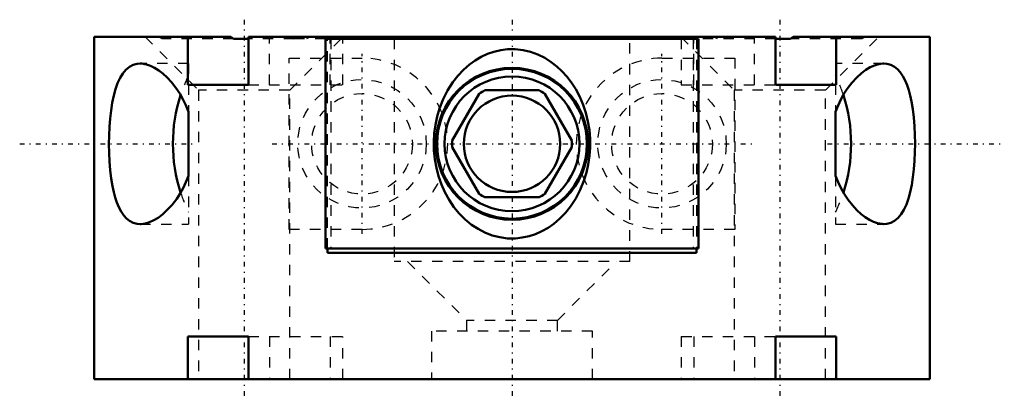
# Model space of a CAD drawing. Header units: millimetres. Extents: x -46 to 46, y -1.6 to 33.6.
import ezdxf

# ---------------------------------------------------------------- set-up
doc = ezdxf.new("R2010")
doc.units = ezdxf.units.MM
doc.linetypes.add('Center', pattern=[1.5, 0.45, -0.5, 0.05, -0.5])
doc.linetypes.add('Dashed', pattern=[2, 1, -1])
for name, color, linetype, lineweight in [('AM_0', 7, 'Continuous', 50), ('AM_4', 3, 'Continuous', 25), ('AM_7', 7, 'Center', 25), ('AM_9', 6, 'Dashed', 25)]:
    doc.layers.add(name, color=color, linetype=linetype, lineweight=lineweight)

msp = doc.modelspace()

# ---------------------------------------------------------------- linework, layer by layer
at = {"layer": 'AM_0', "ltscale": 0.971593}
for p, q in [((-26.238, 32), (-39, 32)), ((-39, 32), (-39, 0)), ((-30.26, 32), (-30.26, 27.5)), ((-25.991, 31.8), (-26.238, 32)), ((-24.603, 31.8), (-25.991, 31.8)), ((24.603, 32), (-24.603, 32)), ((-24.603, 27.5), (-24.603, 32)), ((-17.412, 31.8), (-17.412, 12.2)), ((-17.412, 31.8), (17.412, 31.8)), ((-17.205, 31.8), (-17.205, 32)), ((17.205, 32), (17.205, 31.8)), ((17.412, 12.2), (17.412, 31.8)), ((24.603, 32), (24.603, 27.5)), ((25.991, 31.8), (24.603, 31.8)), ((26.238, 32), (25.991, 31.8)), ((39, 32), (26.238, 32)), ((30.26, 27.5), (30.26, 32)), ((39, 0), (39, 32)), ((-24.603, 27.5), (-30.26, 27.5)), ((-5.591, 22.316), (-3.069, 26.684)), ((-2.522, 27), (2.522, 27)), ((3.069, 26.684), (5.591, 22.316)), ((30.26, 27.5), (24.603, 27.5)), ((-30.2, 24.993), (-30.2, 19.007)), ((30.2, 19.007), (30.2, 24.993)), ((-3.069, 17.316), (-5.591, 21.684)), ((5.591, 21.684), (3.069, 17.316)), ((2.522, 17), (-2.522, 17)), ((-17.412, 12.2), (17.412, 12.2)), ((-17.205, 11.8), (-17.205, 12.2)), ((17.205, 12.2), (17.205, 11.8)), ((17.205, 11.8), (-17.205, 11.8)), ((-30.26, 4), (-30.26, 0)), ((-24.603, 4), (-30.26, 4)), ((-24.603, 0), (-24.603, 4)), ((24.603, 4), (24.603, 0)), ((30.26, 4), (24.603, 4)), ((30.26, 0), (30.26, 4)), ((39, 0), (-39, 0))]:
    msp.add_line(p, q, dxfattribs=at)
for points in [[(-5.414, 16.088), (-4.921, 15.485), (-4.371, 14.931), (-3.769, 14.436), (-3.168, 14.039), (-2.526, 13.705), (-1.851, 13.443), (-1.142, 13.262), (-0.412, 13.165), (0.321, 13.159), (0.963, 13.229), (1.595, 13.368), (2.206, 13.57), (2.8, 13.836), (3.365, 14.159), (3.895, 14.531), (4.464, 15.018), (4.985, 15.558), (5.454, 16.142), (5.951, 16.9), (6.373, 17.708), (6.717, 18.553), (6.95, 19.305), (7.124, 20.078), (7.24, 20.863), (7.297, 21.654), (7.291, 22.469), (7.223, 23.284), (7.092, 24.09), (6.899, 24.878), (6.644, 25.645), (6.328, 26.388), (5.951, 27.1), (5.516, 27.772), (5.112, 28.294), (4.666, 28.784), (4.182, 29.236), (3.661, 29.642), (3.058, 30.025), (2.415, 30.345), (1.74, 30.591), (1.034, 30.758), (0.309, 30.841), (-0.418, 30.835), (-1.056, 30.755), (-1.683, 30.608), (-2.289, 30.398), (-2.881, 30.122), (-3.444, 29.79), (-3.972, 29.409), (-4.539, 28.91), (-5.057, 28.359), (-5.522, 27.763), (-6.014, 26.992), (-6.428, 26.171), (-6.763, 25.314), (-6.986, 24.555), (-7.15, 23.777), (-7.256, 22.986), (-7.301, 22.192), (-7.283, 21.377), (-7.203, 20.564), (-7.06, 19.76), (-6.856, 18.976), (-6.588, 18.209), (-6.257, 17.466), (-5.865, 16.756), (-5.414, 16.088)], [(-34.7, 14.5), (-34.995, 14.524), (-35.354, 14.62), (-35.69, 14.793), (-35.976, 15.02), (-36.241, 15.313), (-36.484, 15.67), (-36.703, 16.087), (-36.877, 16.51), (-37.033, 16.98), (-37.17, 17.491), (-37.287, 18.039), (-37.407, 18.767), (-37.499, 19.542), (-37.564, 20.346), (-37.602, 21.151), (-37.615, 21.97), (-37.604, 22.787), (-37.568, 23.588), (-37.508, 24.372), (-37.422, 25.124), (-37.31, 25.837), (-37.17, 26.506), (-37.004, 27.117), (-36.807, 27.672), (-36.58, 28.161), (-36.326, 28.575), (-36.034, 28.924), (-35.713, 29.191), (-35.368, 29.375), (-34.971, 29.48), (-34.7, 29.5)], [(-34.7, 29.5), (-34.551, 29.494), (-34.114, 29.419), (-33.74, 29.29), (-33.359, 29.104), (-32.975, 28.863), (-32.591, 28.569), (-32.178, 28.189), (-31.771, 27.747), (-31.378, 27.245), (-31.007, 26.687), (-30.711, 26.163), (-30.439, 25.596), (-30.2, 24.993)], [(30.2, 24.993), (30.433, 25.582), (30.698, 26.137), (30.987, 26.654), (31.295, 27.128), (31.725, 27.693), (32.175, 28.186), (32.633, 28.603), (33.036, 28.905), (33.439, 29.148), (33.838, 29.329), (34.227, 29.446), (34.618, 29.498), (34.7, 29.5)], [(34.7, 29.5), (34.995, 29.476), (35.354, 29.38), (35.69, 29.207), (35.976, 28.98), (36.241, 28.687), (36.484, 28.33), (36.703, 27.913), (36.877, 27.49), (37.033, 27.02), (37.17, 26.509), (37.287, 25.961), (37.407, 25.233), (37.499, 24.458), (37.564, 23.654), (37.602, 22.849), (37.615, 22.03), (37.604, 21.213), (37.568, 20.412), (37.508, 19.628), (37.422, 18.876), (37.31, 18.163), (37.17, 17.494), (37.004, 16.883), (36.807, 16.328), (36.58, 15.839), (36.326, 15.425), (36.034, 15.076), (35.713, 14.809), (35.368, 14.625), (34.971, 14.52), (34.7, 14.5)], [(-30.2, 19.007), (-30.433, 18.418), (-30.698, 17.863), (-30.987, 17.346), (-31.295, 16.872), (-31.725, 16.307), (-32.175, 15.814), (-32.633, 15.397), (-33.036, 15.095), (-33.439, 14.852), (-33.838, 14.671), (-34.227, 14.554), (-34.618, 14.502), (-34.7, 14.5)], [(34.7, 14.5), (34.551, 14.506), (34.114, 14.581), (33.74, 14.71), (33.359, 14.896), (32.975, 15.137), (32.591, 15.431), (32.178, 15.811), (31.771, 16.253), (31.378, 16.755), (31.007, 17.313), (30.711, 17.837), (30.439, 18.404), (30.2, 19.007)]]:
    msp.add_lwpolyline(points, dxfattribs=at)
for radius in [7.1, 7, 6.293, 4.5]:
    msp.add_circle((0, 22), radius, dxfattribs=at)
for centre, radius, start, end in [((0, 22), 5.6, 116.7655, 123.2345), ((0, 22), 5.6, 56.7655, 63.2345), ((-16.8, 22), 14.85, 162.14286, 197.8287), ((16.8, 22), 14.85, 342.14467, 17.83871), ((0, 22), 5.6, 176.7655, 183.2345), ((0, 22), 5.6, 356.7655, 3.2345), ((0, 22), 5.6, 236.7655, 243.2345), ((0, 22), 5.6, 296.7655, 303.2345)]:
    msp.add_arc(centre, radius, start, end, dxfattribs=at)
at = {"layer": 'AM_4', "ltscale": 0.971593}
for p, q in [((-17.395, 31.8), (-17.395, 12.2)), ((17.395, 31.8), (17.395, 12.2))]:
    msp.add_line(p, q, dxfattribs=at)
at = {"layer": 'AM_7', "ltscale": 0.971593}
for p, q in [((-25, 33.6), (-25, -1.6)), ((0, 33.6), (0, -1.6)), ((25, 33.6), (25, -1.6)), ((-14, 13.6), (-14, 30.4)), ((14, 13.6), (14, 30.4)), ((-45.95, 22), (-29.45, 22)), ((-22.4, 22), (22.4, 22)), ((29.45, 22), (45.95, 22))]:
    msp.add_line(p, q, dxfattribs=at)
at = {"layer": 'AM_9', "ltscale": 0.971593}
for p, q in [((-34.25, 32), (-29.25, 27)), ((-32.642, 31.8), (-33.028, 32)), ((-25.991, 31.8), (-32.642, 31.8)), ((-20.336, 31.8), (-24.603, 31.8)), ((-22.627, 27.5), (-22.627, 31.8)), ((-20.75, 27), (-15.75, 32)), ((-20.581, 32), (-20.334, 31.8)), ((-17.412, 31.8), (-20.334, 31.8)), ((-18.816, 32), (-19.169, 31.8)), ((-17.205, 12.2), (-17.205, 31.8)), ((-16.971, 27.5), (-16.971, 31.8)), ((-16.912, 31.8), (-16.912, 12.2)), ((-15.799, 27.5), (-15.799, 31.8)), ((-14.486, 32), (-14.14, 31.8)), ((-11, 31.8), (-11, 11)), ((11, 11), (11, 31.8)), ((14.14, 31.8), (14.486, 32)), ((15.75, 32), (20.75, 27)), ((15.799, 31.8), (15.799, 27.5)), ((16.912, 31.8), (16.912, 12.2)), ((16.971, 27.5), (16.971, 31.8)), ((17.205, 31.8), (17.205, 12.2)), ((24.603, 31.8), (17.412, 31.8)), ((19.169, 31.8), (18.816, 32)), ((20.334, 31.8), (20.581, 32)), ((22.627, 27.5), (22.627, 31.8)), ((32.642, 31.8), (25.991, 31.8)), ((29.25, 27), (34.25, 32)), ((33.028, 32), (32.642, 31.8)), ((-30.2, 29.5), (-34.698, 29.5)), ((-30.2, 29.5), (-30.2, 24.993)), ((-20.785, 30), (-14, 30)), ((-20.785, 14), (-20.785, 30)), ((14, 30), (20.785, 30)), ((20.785, 30), (20.785, 14)), ((34.699, 29.5), (30.2, 29.5)), ((30.2, 29.5), (30.2, 24.993)), ((-29.25, 27), (-29.25, 0)), ((-20.75, 27), (-29.25, 27)), ((-24.603, 27.5), (-15.799, 27.5)), ((-20.75, 0), (-20.75, 27)), ((15.799, 27.5), (24.603, 27.5)), ((20.75, 27), (20.75, 0)), ((29.25, 27), (20.75, 27)), ((29.25, 0), (29.25, 27)), ((-30.2, 19.007), (-30.2, 14.5)), ((30.2, 19.007), (30.2, 14.5)), ((-34.699, 14.5), (-30.2, 14.5)), ((-14, 14), (-20.785, 14)), ((20.785, 14), (14, 14)), ((30.2, 14.5), (34.698, 14.5)), ((11, 11), (-11, 11)), ((-9.75, 11), (-4.25, 5.5)), ((4.25, 5.5), (9.75, 11)), ((-4.25, 5.5), (-4.25, 4.5)), ((4.25, 5.5), (-4.25, 5.5)), ((4.25, 4.5), (4.25, 5.5)), ((-24.603, 4), (-15.799, 4)), ((-22.627, 4), (-22.627, 0)), ((-16.971, 4), (-16.971, 0)), ((-15.799, 0), (-15.799, 4)), ((-7.5, 4.5), (-7.5, 0)), ((7.5, 4.5), (-7.5, 4.5)), ((7.5, 0), (7.5, 4.5)), ((15.799, 4), (15.799, 0)), ((15.799, 4), (24.603, 4)), ((16.971, 4), (16.971, 0)), ((22.627, 4), (22.627, 0))]:
    msp.add_line(p, q, dxfattribs=at)
for centre, radius in [((-14, 22), 6), ((14, 22), 6), ((-14, 22), 4.701), ((14, 22), 4.701)]:
    msp.add_circle(centre, radius, dxfattribs=at)
for centre, radius, start, end in [((-14, 22), 8, 270, 90), ((14, 22), 8, 90, 270), ((-16.8, 22), 14.85, 154.46962, 162.14286), ((16.8, 22), 14.85, 17.83871, 25.53038), ((-16.8, 22), 14.85, 197.8287, 205.53038), ((16.8, 22), 14.85, 334.46962, 342.14467)]:
    msp.add_arc(centre, radius, start, end, dxfattribs=at)

doc.saveas('drawing.dxf')
